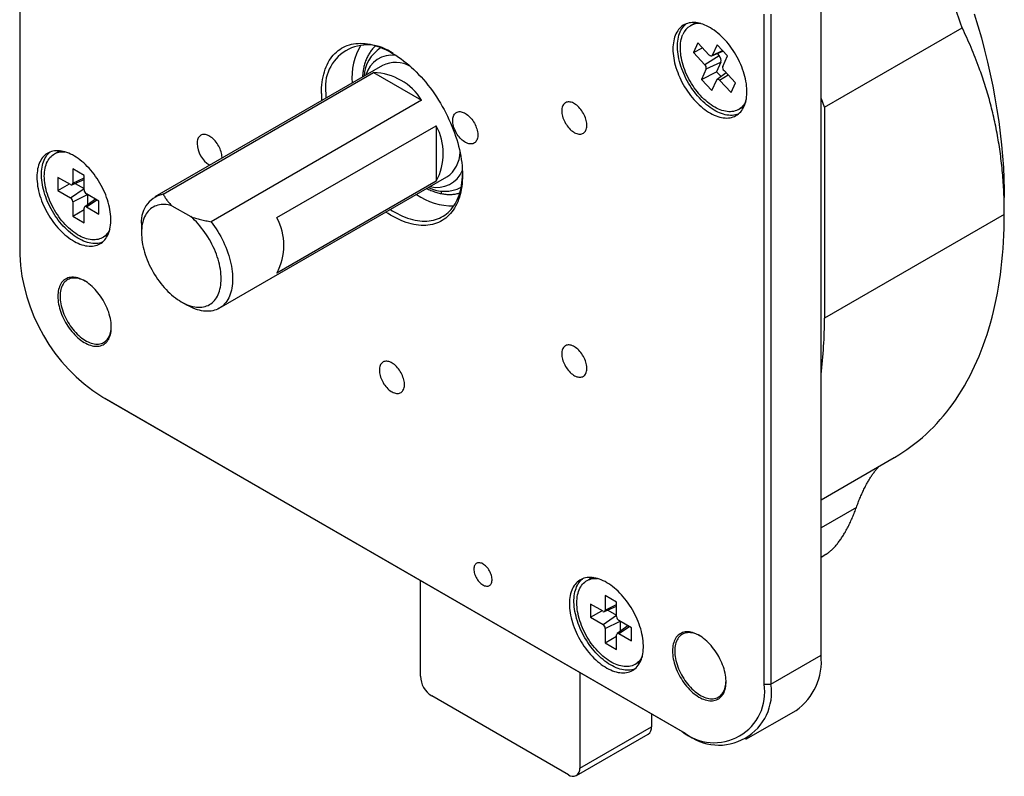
# Model space of a CAD drawing. Header units: millimetres. Extents: x 5 to 292, y 5 to 205.
# Tile 6 of 8: x 218 to 248, y 157 to 180. Entities that reach past the tile are written whole.
import ezdxf

# ---------------------------------------------------------------- set-up
doc = ezdxf.new("R2010")
doc.units = ezdxf.units.MM

msp = doc.modelspace()

# ---------------------------------------------------------------- linework, layer by layer
at = {"color": 7, "linetype": 'Continuous', "lineweight": 25}
for p, q in [((217.506, 194.013), (217.506, 173.191)), ((242.396, 160.741), (242.396, 181.562)), ((240.628, 159.843), (240.628, 180.664)), ((240.84, 180.664), (240.84, 159.843)), ((238.425, 180.351), (238.336, 180.3)), ((242.502, 177.769), (246.78, 180.239)), ((228.717, 179.612), (228.701, 179.603)), ((238.566, 179.771), (238.431, 179.472)), ((238.431, 179.472), (238.713, 179.616)), ((238.925, 179.392), (238.566, 179.771)), ((239.167, 179.711), (239.018, 179.383)), ((239.018, 179.383), (239.339, 179.529)), ((239.493, 179.366), (239.167, 179.711)), ((238.431, 179.472), (238.79, 179.093)), ((239.228, 179.369), (238.79, 179.093)), ((238.999, 179.363), (239.35, 179.518)), ((239.165, 179.436), (239.228, 179.369)), ((239.344, 179.038), (239.493, 179.366)), ((228.774, 179.068), (221.703, 174.986)), ((238.828, 178.964), (238.679, 178.635)), ((238.828, 178.964), (239.287, 179.173)), ((239.287, 179.173), (239.152, 178.875)), ((239.742, 178.529), (239.383, 178.909)), ((221.958, 175.072), (228.499, 178.848)), ((228.499, 178.848), (229.989, 177.988)), ((238.679, 178.635), (239.152, 178.875)), ((238.679, 178.635), (239.006, 178.29)), ((239.006, 178.29), (239.155, 178.619)), ((239.152, 178.875), (239.293, 178.726)), ((239.448, 178.84), (239.167, 178.635)), ((239.247, 178.61), (239.509, 178.775)), ((239.247, 178.61), (239.606, 178.23)), ((239.606, 178.23), (239.742, 178.529)), ((229.989, 177.988), (223.448, 174.212)), ((239.836, 177.702), (239.925, 177.753)), ((242.502, 177.769), (242.502, 171.213)), ((225.496, 174.339), (230.446, 177.196)), ((230.446, 177.196), (230.446, 175.476)), ((218.669, 176.368), (218.581, 176.317)), ((219.508, 175.651), (219.154, 175.855)), ((219.154, 175.855), (219.154, 175.406)), ((219.083, 175.365), (218.694, 175.589)), ((218.694, 175.589), (218.694, 175.181)), ((219.154, 175.406), (219.508, 175.577)), ((219.508, 175.202), (219.508, 175.651)), ((223.703, 171.522), (230.774, 175.604)), ((218.694, 175.181), (219.048, 175.385)), ((219.083, 174.957), (219.508, 175.244)), ((219.13, 175.358), (219.508, 175.525)), ((219.232, 175.403), (219.508, 175.244)), ((230.446, 175.476), (225.496, 172.618)), ((231.201, 175.273), (231.217, 175.282)), ((218.694, 175.181), (219.083, 174.957)), ((219.154, 174.834), (219.615, 175.058)), ((219.967, 174.855), (219.578, 175.079)), ((219.615, 175.058), (219.615, 174.74)), ((248.088, 174.438), (248.088, 174.968)), ((219.154, 174.834), (219.154, 174.385)), ((219.508, 174.181), (219.508, 174.63)), ((219.859, 174.917), (219.525, 174.674)), ((219.578, 174.671), (219.903, 174.891)), ((219.578, 174.671), (219.967, 174.446)), ((219.967, 174.446), (219.967, 174.855)), ((222.233, 174.709), (222.82, 174.37)), ((219.154, 174.385), (219.508, 174.589)), ((219.154, 174.385), (219.508, 174.181)), ((248.088, 174.438), (242.502, 171.213)), ((221.289, 174.07), (221.289, 173.866)), ((220.081, 173.719), (220.169, 173.77)), ((222.526, 171.723), (222.703, 171.621)), ((220.051, 168.782), (238.083, 158.373)), ((220.051, 168.782), (220.158, 168.721)), ((238.189, 158.311), (220.158, 168.721)), ((242.396, 165.57), (244.67, 166.883)), ((243.495, 165.336), (242.396, 164.702)), ((242.396, 163.791), (242.544, 163.877)), ((229.951, 160.087), (229.951, 163.067)), ((235.21, 163.107), (235.121, 163.056)), ((236.048, 162.389), (235.694, 162.594)), ((235.694, 162.594), (235.694, 162.144)), ((235.624, 162.104), (235.235, 162.328)), ((235.235, 162.328), (235.235, 161.92)), ((235.235, 161.92), (235.588, 162.124)), ((235.67, 162.097), (236.048, 162.264)), ((235.694, 162.144), (236.048, 162.316)), ((235.772, 162.142), (236.048, 161.983)), ((236.048, 161.94), (236.048, 162.389)), ((235.235, 161.92), (235.624, 161.695)), ((235.624, 161.695), (236.048, 161.983)), ((235.694, 161.573), (236.156, 161.796)), ((236.508, 161.593), (236.119, 161.818)), ((236.156, 161.796), (236.156, 161.478)), ((235.694, 161.573), (235.694, 161.124)), ((236.399, 161.656), (236.066, 161.413)), ((236.119, 161.41), (236.444, 161.63)), ((236.508, 161.185), (236.508, 161.593)), ((235.694, 161.124), (236.048, 161.328)), ((236.048, 160.92), (236.048, 161.369)), ((236.119, 161.41), (236.508, 161.185)), ((235.694, 161.124), (236.048, 160.92)), ((240.84, 159.843), (242.396, 160.741)), ((236.621, 160.457), (236.709, 160.509)), ((234.901, 160.21), (234.901, 157.229)), ((240.628, 159.843), (240.84, 159.843)), ((234.547, 157.025), (230.305, 159.474)), ((237.128, 158.924), (237.128, 158.515)), ((240.064, 158.126), (241.619, 159.024)), ((234.901, 157.229), (237.128, 158.515)), ((234.797, 157), (237.025, 158.286)), ((238.083, 158.373), (238.189, 158.311))]:
    msp.add_line(p, q, dxfattribs=at)
at = {"color": 7, "linetype": 'Continuous', "lineweight": 25, "flags": 128}
for points in [[(247.155, 180.678), (247.268, 180.3), (247.375, 179.923), (247.474, 179.547), (247.567, 179.172), (247.651, 178.799), (247.729, 178.427), (247.799, 178.058), (247.861, 177.691), (247.916, 177.326), (247.964, 176.965), (248.004, 176.606), (248.036, 176.251), (248.06, 175.899), (248.077, 175.551), (248.086, 175.207), (248.088, 174.968)], [(237.796, 179.582), (237.797, 179.514), (237.802, 179.444), (237.809, 179.372), (237.82, 179.299), (237.833, 179.226), (237.849, 179.151), (237.868, 179.076), (237.89, 179.001), (237.915, 178.925), (237.943, 178.849), (237.972, 178.774), (238.005, 178.698), (238.04, 178.624), (238.077, 178.55), (238.117, 178.477), (238.159, 178.405), (238.203, 178.335), (238.248, 178.266), (238.296, 178.199), (238.345, 178.134), (238.396, 178.07), (238.448, 178.009), (238.502, 177.951), (238.556, 177.895), (238.612, 177.841), (238.669, 177.791), (238.726, 177.743), (238.784, 177.698), (238.842, 177.657), (238.901, 177.619), (238.96, 177.584), (239.018, 177.553), (239.077, 177.525), (239.135, 177.501), (239.192, 177.481), (239.249, 177.464), (239.306, 177.451), (239.361, 177.442), (239.415, 177.437), (239.468, 177.436), (239.519, 177.438), (239.569, 177.445), (239.618, 177.455), (239.665, 177.469), (239.709, 177.487), (239.752, 177.509), (239.793, 177.534), (239.831, 177.563), (239.868, 177.596), (239.901, 177.632), (239.933, 177.671), (239.961, 177.713), (239.987, 177.759), (240.011, 177.808), (240.031, 177.86), (240.049, 177.914), (240.064, 177.971), (240.076, 178.03), (240.085, 178.092), (240.091, 178.156), (240.094, 178.222), (240.094, 178.29), (240.091, 178.359), (240.085, 178.43), (240.076, 178.502), (240.064, 178.576), (240.049, 178.65), (240.031, 178.725), (240.011, 178.8), (239.987, 178.876), (239.961, 178.951), (239.933, 179.027), (239.901, 179.102), (239.868, 179.177), (239.831, 179.252), (239.793, 179.325), (239.752, 179.397), (239.709, 179.468), (239.665, 179.538), (239.618, 179.606), (239.569, 179.672), (239.519, 179.737), (239.468, 179.799), (239.415, 179.859), (239.361, 179.916), (239.306, 179.971), (239.249, 180.023), (239.192, 180.072), (239.135, 180.118), (239.077, 180.161), (239.018, 180.201), (238.96, 180.237), (238.901, 180.27), (238.842, 180.3), (238.784, 180.326), (238.726, 180.348), (238.669, 180.367), (238.612, 180.381), (238.556, 180.392), (238.502, 180.399), (238.448, 180.402), (238.396, 180.402), (238.345, 180.397), (238.296, 180.389), (238.248, 180.377), (238.203, 180.36), (238.159, 180.341), (238.117, 180.317), (238.077, 180.29), (238.04, 180.259), (238.005, 180.225), (237.972, 180.187), (237.943, 180.147), (237.915, 180.102), (237.89, 180.055), (237.868, 180.005), (237.849, 179.952), (237.833, 179.896), (237.82, 179.838), (237.809, 179.777), (237.802, 179.714), (237.797, 179.649), (237.796, 179.582)], [(239.825, 177.558), (239.783, 177.543), (239.735, 177.531), (239.686, 177.523), (239.635, 177.518), (239.583, 177.518), (239.529, 177.521), (239.475, 177.528), (239.419, 177.539), (239.362, 177.553), (239.305, 177.572), (239.247, 177.594), (239.189, 177.62), (239.13, 177.649), (239.072, 177.682), (239.013, 177.719), (238.955, 177.759), (238.896, 177.802), (238.839, 177.848), (238.782, 177.897), (238.726, 177.949), (238.67, 178.004), (238.616, 178.061), (238.563, 178.121), (238.512, 178.183), (238.462, 178.248), (238.413, 178.314), (238.367, 178.382), (238.322, 178.452), (238.279, 178.523), (238.238, 178.595), (238.2, 178.668), (238.164, 178.743), (238.13, 178.817), (238.099, 178.893), (238.07, 178.969), (238.044, 179.044), (238.021, 179.12), (238, 179.195), (237.982, 179.27), (237.967, 179.344), (237.956, 179.418), (237.947, 179.49), (237.941, 179.561), (237.938, 179.63), (237.938, 179.698), (237.941, 179.764), (237.947, 179.828), (237.956, 179.89), (237.967, 179.949), (237.982, 180.006), (238, 180.06), (238.021, 180.112), (238.044, 180.161), (238.07, 180.206), (238.099, 180.249), (238.13, 180.288), (238.164, 180.324), (238.2, 180.357), (238.206, 180.362)], [(240.059, 177.95), (240.043, 177.92), (240.017, 177.877), (239.989, 177.837), (239.958, 177.8), (239.925, 177.767), (239.889, 177.737), (239.851, 177.71), (239.811, 177.688), (239.768, 177.669), (239.724, 177.654), (239.678, 177.643), (239.63, 177.635), (239.581, 177.632), (239.531, 177.632), (239.479, 177.636), (239.426, 177.644), (239.372, 177.656), (239.317, 177.672), (239.262, 177.692), (239.206, 177.715), (239.149, 177.742), (239.093, 177.772), (239.036, 177.806), (238.98, 177.843), (238.924, 177.884), (238.869, 177.928), (238.814, 177.975), (238.759, 178.024), (238.706, 178.077), (238.654, 178.132), (238.603, 178.189), (238.554, 178.249), (238.505, 178.311), (238.459, 178.375), (238.414, 178.441), (238.372, 178.508), (238.331, 178.577), (238.292, 178.647), (238.256, 178.718), (238.222, 178.789), (238.191, 178.862), (238.162, 178.934), (238.135, 179.007), (238.112, 179.08), (238.091, 179.153), (238.073, 179.225), (238.058, 179.297), (238.045, 179.367), (238.036, 179.437), (238.03, 179.505), (238.026, 179.572), (238.026, 179.638), (238.028, 179.702), (238.034, 179.763), (238.043, 179.823), (238.054, 179.88), (238.069, 179.934), (238.086, 179.986), (238.107, 180.036)], [(226.875, 178.193), (226.877, 178.286), (226.881, 178.377), (226.889, 178.465), (226.899, 178.552), (226.912, 178.637), (226.929, 178.719), (226.948, 178.799), (226.97, 178.876), (226.995, 178.95), (227.023, 179.022), (227.054, 179.091), (227.087, 179.157), (227.123, 179.22), (227.162, 179.28), (227.203, 179.336), (227.247, 179.389), (227.294, 179.439), (227.343, 179.486), (227.394, 179.529), (227.447, 179.568), (227.503, 179.604), (227.561, 179.636), (227.621, 179.665), (227.682, 179.689), (227.746, 179.71), (227.812, 179.727), (227.879, 179.741), (227.948, 179.75), (228.018, 179.756), (228.09, 179.758), (228.163, 179.756), (228.238, 179.75), (228.313, 179.74), (228.39, 179.726), (228.467, 179.709), (228.546, 179.687), (228.625, 179.662), (228.704, 179.634), (228.784, 179.601), (228.865, 179.565), (228.946, 179.525), (229.027, 179.482), (229.108, 179.435), (229.189, 179.385), (229.269, 179.331), (229.35, 179.275), (229.43, 179.215), (229.51, 179.151), (229.589, 179.085), (229.667, 179.016), (229.744, 178.944), (229.821, 178.869), (229.897, 178.792), (229.971, 178.712), (230.044, 178.63), (230.116, 178.545), (230.186, 178.458), (230.255, 178.369), (230.323, 178.278), (230.388, 178.185), (230.452, 178.091), (230.514, 177.994), (230.574, 177.897), (230.631, 177.798), (230.687, 177.698), (230.74, 177.597), (230.792, 177.495), (230.84, 177.392), (230.887, 177.288), (230.931, 177.184), (230.972, 177.08), (231.011, 176.975), (231.047, 176.871), (231.08, 176.766), (231.111, 176.662), (231.139, 176.558), (231.164, 176.455), (231.186, 176.352), (231.205, 176.25), (231.222, 176.149), (231.235, 176.049), (231.246, 175.95), (231.253, 175.853), (231.258, 175.757), (231.259, 175.662), (231.258, 175.57), (231.253, 175.479), (231.246, 175.39), (231.235, 175.303), (231.222, 175.219), (231.205, 175.136), (231.186, 175.057), (231.164, 174.98), (231.139, 174.905), (231.111, 174.833), (231.08, 174.764), (231.047, 174.698), (231.011, 174.636), (230.972, 174.576), (230.931, 174.519), (230.887, 174.466), (230.84, 174.416), (230.792, 174.37), (230.74, 174.327), (230.687, 174.287), (230.631, 174.251), (230.574, 174.219), (230.514, 174.191), (230.452, 174.166), (230.388, 174.145), (230.323, 174.128), (230.255, 174.115), (230.186, 174.105), (230.116, 174.099), (230.044, 174.098), (229.971, 174.1), (229.897, 174.106), (229.821, 174.116), (229.744, 174.129), (229.667, 174.147), (229.589, 174.168), (229.51, 174.193), (229.43, 174.222), (229.35, 174.254), (229.269, 174.29), (229.189, 174.33), (229.108, 174.373), (229.027, 174.42), (228.946, 174.47), (228.883, 174.512)], [(239.018, 179.383), (239.011, 179.372), (239.002, 179.365), (238.992, 179.361), (238.98, 179.36), (238.966, 179.363), (238.952, 179.37), (238.939, 179.379), (238.925, 179.392)], [(239.155, 178.619), (239.161, 178.629), (239.17, 178.637), (239.181, 178.641), (239.193, 178.641), (239.206, 178.638), (239.22, 178.632), (239.234, 178.622), (239.247, 178.61)], [(227.016, 178.193), (227.018, 178.1), (227.02, 178.055)], [(242.502, 177.769), (242.412, 178.031), (242.396, 178.076)], [(234.343, 177.659), (234.344, 177.618), (234.349, 177.576), (234.356, 177.533), (234.367, 177.489), (234.38, 177.445), (234.396, 177.4), (234.415, 177.356), (234.436, 177.313), (234.46, 177.27), (234.485, 177.229), (234.513, 177.189), (234.542, 177.151), (234.573, 177.116), (234.605, 177.083), (234.638, 177.052), (234.672, 177.025), (234.706, 177.001), (234.74, 176.98), (234.774, 176.963), (234.808, 176.95), (234.842, 176.94), (234.874, 176.934), (234.906, 176.932), (234.936, 176.934), (234.964, 176.94), (234.991, 176.95), (235.016, 176.963), (235.038, 176.981), (235.058, 177.001), (235.075, 177.026), (235.09, 177.053), (235.102, 177.083), (235.111, 177.117), (235.117, 177.152), (235.12, 177.19), (235.12, 177.23), (235.117, 177.271), (235.111, 177.314), (235.102, 177.357), (235.09, 177.401), (235.075, 177.446), (235.058, 177.49), (235.038, 177.534), (235.016, 177.577), (234.991, 177.619), (234.964, 177.66), (234.936, 177.698), (234.906, 177.735), (234.874, 177.769), (234.842, 177.801), (234.808, 177.83), (234.774, 177.856), (234.74, 177.878), (234.706, 177.897), (234.672, 177.913), (234.638, 177.924), (234.605, 177.932), (234.573, 177.936), (234.542, 177.936), (234.513, 177.932), (234.485, 177.924), (234.46, 177.912), (234.436, 177.897), (234.415, 177.878), (234.396, 177.855), (234.38, 177.829), (234.367, 177.8), (234.356, 177.769), (234.349, 177.734), (234.344, 177.697), (234.343, 177.659)], [(230.956, 177.356), (230.958, 177.395), (230.962, 177.431), (230.97, 177.466), (230.98, 177.498), (230.994, 177.527), (231.01, 177.552), (231.028, 177.575), (231.05, 177.594), (231.073, 177.609), (231.099, 177.621), (231.126, 177.629), (231.156, 177.633), (231.186, 177.633), (231.218, 177.629), (231.251, 177.621), (231.285, 177.61), (231.319, 177.594), (231.354, 177.575), (231.388, 177.553), (231.422, 177.527), (231.455, 177.498), (231.488, 177.467), (231.519, 177.432), (231.549, 177.396), (231.578, 177.357), (231.604, 177.316), (231.629, 177.274), (231.651, 177.231), (231.671, 177.187), (231.689, 177.143), (231.704, 177.099), (231.716, 177.054), (231.725, 177.011), (231.731, 176.968), (231.734, 176.927), (231.734, 176.887), (231.731, 176.849), (231.725, 176.814), (231.716, 176.781), (231.704, 176.75), (231.689, 176.723), (231.671, 176.699), (231.651, 176.678), (231.629, 176.661), (231.604, 176.647), (231.578, 176.637), (231.549, 176.631), (231.519, 176.629), (231.488, 176.631), (231.455, 176.637), (231.422, 176.647), (231.388, 176.66), (231.354, 176.677), (231.319, 176.698), (231.285, 176.722), (231.251, 176.75), (231.218, 176.78), (231.186, 176.813), (231.156, 176.849), (231.126, 176.886), (231.099, 176.926), (231.073, 176.967), (231.05, 177.01), (231.028, 177.053), (231.01, 177.098), (230.994, 177.142), (230.98, 177.186), (230.97, 177.23), (230.962, 177.273), (230.958, 177.315), (230.956, 177.356)], [(223.792, 176.192), (223.791, 176.217), (223.788, 176.258), (223.782, 176.301), (223.773, 176.344), (223.761, 176.388), (223.746, 176.433), (223.729, 176.477), (223.709, 176.521), (223.687, 176.564), (223.662, 176.606), (223.635, 176.647), (223.607, 176.685), (223.577, 176.722), (223.545, 176.756), (223.513, 176.788), (223.48, 176.817), (223.446, 176.843), (223.411, 176.865), (223.377, 176.884), (223.343, 176.9), (223.309, 176.911), (223.276, 176.919), (223.244, 176.923), (223.213, 176.923), (223.184, 176.919), (223.156, 176.911), (223.131, 176.899), (223.107, 176.884), (223.086, 176.865), (223.067, 176.842), (223.051, 176.816), (223.038, 176.787), (223.027, 176.756), (223.02, 176.721), (223.015, 176.685), (223.014, 176.646), (223.014, 176.646)], [(218.04, 175.6), (218.042, 175.531), (218.046, 175.461), (218.054, 175.389), (218.064, 175.317), (218.078, 175.243), (218.094, 175.168), (218.113, 175.093), (218.135, 175.018), (218.16, 174.942), (218.187, 174.866), (218.217, 174.791), (218.249, 174.715), (218.284, 174.641), (218.322, 174.567), (218.361, 174.494), (218.403, 174.422), (218.447, 174.352), (218.493, 174.283), (218.54, 174.216), (218.59, 174.151), (218.64, 174.087), (218.693, 174.026), (218.746, 173.968), (218.801, 173.912), (218.857, 173.858), (218.913, 173.808), (218.971, 173.76), (219.028, 173.715), (219.087, 173.674), (219.145, 173.636), (219.204, 173.601), (219.263, 173.57), (219.321, 173.542), (219.379, 173.518), (219.437, 173.498), (219.494, 173.481), (219.55, 173.468), (219.605, 173.459), (219.659, 173.454), (219.712, 173.453), (219.764, 173.455), (219.814, 173.462), (219.862, 173.472), (219.909, 173.486), (219.954, 173.504), (219.997, 173.526), (220.037, 173.551), (220.076, 173.58), (220.112, 173.613), (220.146, 173.649), (220.177, 173.688), (220.206, 173.731), (220.232, 173.776), (220.255, 173.825), (220.276, 173.877), (220.293, 173.931), (220.308, 173.988), (220.32, 174.047), (220.329, 174.109), (220.335, 174.173), (220.338, 174.239), (220.338, 174.307), (220.335, 174.376), (220.329, 174.447), (220.32, 174.519), (220.308, 174.593), (220.293, 174.667), (220.276, 174.742), (220.255, 174.817), (220.232, 174.893), (220.206, 174.968), (220.177, 175.044), (220.146, 175.12), (220.112, 175.194), (220.076, 175.269), (220.037, 175.342), (219.997, 175.414), (219.954, 175.485), (219.909, 175.555), (219.862, 175.623), (219.814, 175.689), (219.764, 175.754), (219.712, 175.816), (219.659, 175.876), (219.605, 175.933), (219.55, 175.988), (219.494, 176.04), (219.437, 176.089), (219.379, 176.135), (219.321, 176.178), (219.263, 176.218), (219.204, 176.255), (219.145, 176.288), (219.087, 176.317), (219.028, 176.343), (218.971, 176.365), (218.913, 176.384), (218.857, 176.398), (218.801, 176.409), (218.746, 176.416), (218.693, 176.419), (218.64, 176.419), (218.59, 176.414), (218.54, 176.406), (218.493, 176.394), (218.447, 176.378), (218.403, 176.358), (218.361, 176.334), (218.322, 176.307), (218.284, 176.276), (218.249, 176.242), (218.217, 176.205), (218.187, 176.164), (218.16, 176.119), (218.135, 176.072), (218.113, 176.022), (218.094, 175.969), (218.078, 175.913), (218.064, 175.855), (218.054, 175.794), (218.046, 175.731), (218.042, 175.666), (218.04, 175.6)], [(220.069, 173.575), (220.027, 173.56), (219.98, 173.548), (219.93, 173.54), (219.88, 173.535), (219.827, 173.535), (219.774, 173.538), (219.719, 173.545), (219.663, 173.556), (219.607, 173.57), (219.55, 173.589), (219.492, 173.611), (219.433, 173.637), (219.375, 173.667), (219.316, 173.7), (219.257, 173.736), (219.199, 173.776), (219.141, 173.819), (219.083, 173.865), (219.026, 173.914), (218.97, 173.966), (218.915, 174.021), (218.861, 174.078), (218.808, 174.138), (218.756, 174.2), (218.706, 174.265), (218.658, 174.331), (218.611, 174.399), (218.566, 174.469), (218.523, 174.54), (218.483, 174.612), (218.444, 174.685), (218.408, 174.76), (218.374, 174.835), (218.343, 174.91), (218.314, 174.986), (218.288, 175.061), (218.265, 175.137), (218.244, 175.212), (218.227, 175.287), (218.212, 175.361), (218.2, 175.435), (218.191, 175.507), (218.185, 175.578), (218.182, 175.647), (218.182, 175.715), (218.185, 175.781), (218.191, 175.845), (218.2, 175.907), (218.212, 175.966), (218.227, 176.023), (218.244, 176.077), (218.265, 176.129), (218.288, 176.178), (218.314, 176.224), (218.343, 176.266), (218.374, 176.305), (218.408, 176.341), (218.444, 176.374), (218.451, 176.379)], [(220.303, 173.968), (220.297, 173.954), (220.272, 173.91), (220.245, 173.869), (220.215, 173.831), (220.182, 173.796), (220.147, 173.765), (220.11, 173.737), (220.071, 173.713), (220.029, 173.693), (219.986, 173.676), (219.94, 173.664), (219.893, 173.655), (219.845, 173.65), (219.795, 173.649), (219.743, 173.651), (219.691, 173.658), (219.637, 173.668), (219.582, 173.683), (219.527, 173.701), (219.472, 173.723), (219.415, 173.748), (219.359, 173.777), (219.302, 173.81), (219.246, 173.846), (219.19, 173.885), (219.134, 173.928), (219.079, 173.973), (219.025, 174.022), (218.971, 174.073), (218.918, 174.128), (218.867, 174.184), (218.817, 174.243), (218.768, 174.304), (218.721, 174.368), (218.676, 174.433), (218.632, 174.499), (218.591, 174.568), (218.551, 174.637), (218.514, 174.708), (218.479, 174.779), (218.447, 174.851), (218.417, 174.924), (218.39, 174.996), (218.365, 175.069), (218.343, 175.142), (218.324, 175.215), (218.307, 175.286), (218.294, 175.357), (218.284, 175.428), (218.276, 175.497), (218.272, 175.564), (218.27, 175.63), (218.272, 175.694), (218.276, 175.757), (218.284, 175.817), (218.294, 175.875), (218.307, 175.931), (218.324, 175.984), (218.343, 176.034), (218.365, 176.082), (218.39, 176.126), (218.417, 176.167), (218.447, 176.205), (218.479, 176.24), (218.514, 176.271), (218.551, 176.299), (218.591, 176.323), (218.632, 176.343), (218.676, 176.359), (218.721, 176.372), (218.768, 176.381), (218.817, 176.386), (218.867, 176.387), (218.907, 176.385)], [(229.02, 174.591), (229.078, 174.554), (229.158, 174.507), (229.238, 174.464), (229.317, 174.424), (229.397, 174.388), (229.476, 174.355), (229.554, 174.326), (229.632, 174.301), (229.709, 174.28), (229.786, 174.262), (229.861, 174.248), (229.936, 174.238), (230.009, 174.232), (230.081, 174.23), (230.152, 174.232), (230.221, 174.237), (230.289, 174.246), (230.355, 174.26), (230.42, 174.277), (230.483, 174.298), (230.543, 174.322), (230.602, 174.351), (230.659, 174.383), (230.713, 174.419), (230.766, 174.458), (230.816, 174.501), (230.863, 174.547), (230.909, 174.597), (230.951, 174.651), (230.991, 174.707), (231.029, 174.767), (231.064, 174.83), (231.096, 174.895), (231.125, 174.964), (231.152, 175.036), (231.175, 175.11), (231.196, 175.187), (231.214, 175.267), (231.229, 175.349), (231.241, 175.433), (231.25, 175.519), (231.256, 175.608), (231.259, 175.698), (231.259, 175.704)], [(222.233, 174.709), (222.174, 174.725), (222.116, 174.737), (222.059, 174.745), (222.003, 174.749), (221.949, 174.749), (221.896, 174.745), (221.844, 174.738), (221.794, 174.726), (221.746, 174.711), (221.7, 174.692), (221.656, 174.67), (221.613, 174.643), (221.573, 174.613), (221.536, 174.58), (221.5, 174.543), (221.468, 174.503), (221.437, 174.459), (221.41, 174.412), (221.385, 174.363), (221.363, 174.31), (221.344, 174.255), (221.327, 174.196), (221.314, 174.136), (221.303, 174.073), (221.295, 174.007), (221.291, 173.94), (221.289, 173.871), (221.29, 173.8), (221.295, 173.727), (221.302, 173.653), (221.312, 173.578), (221.325, 173.502), (221.341, 173.425), (221.36, 173.347), (221.382, 173.269), (221.407, 173.19), (221.434, 173.112), (221.464, 173.033), (221.496, 172.955), (221.531, 172.877), (221.568, 172.8), (221.608, 172.724), (221.65, 172.649), (221.694, 172.575), (221.74, 172.502), (221.788, 172.431), (221.838, 172.362), (221.889, 172.295), (221.942, 172.23), (221.996, 172.167), (222.052, 172.106), (222.109, 172.048), (222.166, 171.992), (222.225, 171.94), (222.284, 171.89), (222.344, 171.843), (222.405, 171.8), (222.466, 171.76), (222.526, 171.723), (222.587, 171.689), (222.648, 171.66), (222.708, 171.633), (222.768, 171.611), (222.828, 171.592), (222.886, 171.577), (222.944, 171.566), (223.001, 171.558), (223.056, 171.555), (223.111, 171.555), (223.164, 171.559), (223.215, 171.567), (223.265, 171.579), (223.313, 171.595), (223.359, 171.614), (223.403, 171.637), (223.445, 171.664), (223.484, 171.694), (223.522, 171.728), (223.557, 171.766), (223.589, 171.806), (223.619, 171.85), (223.646, 171.897), (223.671, 171.947), (223.692, 172.001), (223.711, 172.056), (223.727, 172.115), (223.741, 172.176), (223.751, 172.239), (223.758, 172.305), (223.762, 172.372), (223.764, 172.442), (223.762, 172.513), (223.757, 172.586), (223.75, 172.66), (223.739, 172.735), (223.726, 172.812), (223.709, 172.889), (223.69, 172.967), (223.668, 173.045), (223.643, 173.123), (223.615, 173.202), (223.585, 173.28), (223.552, 173.359), (223.517, 173.436), (223.479, 173.513), (223.439, 173.589), (223.397, 173.664), (223.353, 173.738), (223.307, 173.81), (223.258, 173.881), (223.209, 173.95), (223.157, 174.017), (223.104, 174.082), (223.049, 174.145), (222.994, 174.205), (222.937, 174.263), (222.879, 174.318), (222.82, 174.37)], [(244.67, 166.883), (244.677, 166.887), (244.808, 166.965), (244.937, 167.047), (245.064, 167.133), (245.188, 167.222), (245.31, 167.315), (245.43, 167.411), (245.548, 167.511), (245.663, 167.614), (245.776, 167.721), (245.886, 167.831), (245.994, 167.945), (246.1, 168.062), (246.203, 168.182), (246.303, 168.306), (246.401, 168.433), (246.497, 168.564), (246.59, 168.697), (246.68, 168.834), (246.768, 168.974), (246.853, 169.117), (246.935, 169.263), (247.015, 169.412), (247.092, 169.564), (247.166, 169.719), (247.237, 169.878), (247.306, 170.039), (247.372, 170.202), (247.435, 170.369), (247.495, 170.539), (247.552, 170.711), (247.607, 170.886), (247.659, 171.063), (247.707, 171.243), (247.753, 171.426), (247.796, 171.611), (247.836, 171.799), (247.874, 171.989), (247.908, 172.181), (247.939, 172.376), (247.967, 172.572), (247.993, 172.772), (248.015, 172.973), (248.034, 173.176), (248.051, 173.382), (248.064, 173.589), (248.075, 173.798), (248.082, 174.01), (248.087, 174.223), (248.088, 174.438)], [(223.448, 174.212), (223.503, 174.139), (223.556, 174.064), (223.607, 173.988), (223.656, 173.91), (223.704, 173.831), (223.749, 173.75), (223.791, 173.668), (223.832, 173.586), (223.87, 173.503), (223.906, 173.419), (223.939, 173.335), (223.969, 173.25), (223.997, 173.166), (224.022, 173.082), (224.044, 172.998), (224.063, 172.915), (224.08, 172.833), (224.093, 172.751), (224.104, 172.67), (224.111, 172.591), (224.116, 172.513), (224.117, 172.437), (224.116, 172.363), (224.111, 172.29), (224.104, 172.219), (224.093, 172.151), (224.08, 172.085), (224.063, 172.021), (224.044, 171.961), (224.022, 171.902), (223.997, 171.847), (223.969, 171.795), (223.938, 171.746), (223.905, 171.7), (223.87, 171.657), (223.832, 171.618), (223.791, 171.582), (223.748, 171.55), (223.703, 171.522), (223.656, 171.497), (223.606, 171.476), (223.555, 171.459), (223.502, 171.445), (223.448, 171.436), (223.391, 171.43), (223.333, 171.428), (223.274, 171.43), (223.214, 171.436), (223.152, 171.446), (223.09, 171.46), (223.027, 171.477), (222.963, 171.499), (222.898, 171.524), (222.834, 171.552), (222.768, 171.585), (222.703, 171.621), (222.703, 171.621)], [(218.69, 171.895), (218.692, 171.837), (218.696, 171.777), (218.704, 171.716), (218.714, 171.654), (218.727, 171.591), (218.743, 171.527), (218.762, 171.463), (218.784, 171.399), (218.808, 171.335), (218.835, 171.271), (218.864, 171.208), (218.895, 171.145), (218.929, 171.083), (218.965, 171.023), (219.003, 170.964), (219.043, 170.907), (219.084, 170.851), (219.127, 170.798), (219.172, 170.746), (219.218, 170.697), (219.264, 170.651), (219.312, 170.607), (219.361, 170.566), (219.41, 170.529), (219.459, 170.494), (219.509, 170.463), (219.558, 170.435), (219.608, 170.411), (219.657, 170.39), (219.706, 170.373), (219.754, 170.36), (219.801, 170.35), (219.848, 170.344), (219.893, 170.342), (219.937, 170.344), (219.979, 170.35), (220.02, 170.36), (220.058, 170.373), (220.095, 170.39), (220.13, 170.411), (220.163, 170.435), (220.193, 170.463), (220.221, 170.494), (220.247, 170.529), (220.27, 170.567), (220.29, 170.607), (220.307, 170.651), (220.322, 170.698), (220.334, 170.747), (220.343, 170.798), (220.349, 170.851), (220.352, 170.907), (220.352, 170.964), (220.349, 171.023), (220.343, 171.084), (220.334, 171.145), (220.322, 171.208), (220.307, 171.271), (220.29, 171.335), (220.27, 171.399), (220.247, 171.463), (220.221, 171.527), (220.193, 171.591), (220.163, 171.654), (220.13, 171.716), (220.095, 171.777), (220.058, 171.837), (220.02, 171.895), (219.979, 171.952), (219.937, 172.006), (219.893, 172.059), (219.848, 172.109), (219.801, 172.157), (219.754, 172.202), (219.706, 172.244), (219.657, 172.283), (219.608, 172.319), (219.558, 172.352), (219.509, 172.382), (219.459, 172.408), (219.41, 172.43), (219.361, 172.449), (219.312, 172.464), (219.264, 172.476), (219.218, 172.483), (219.172, 172.487), (219.127, 172.487), (219.084, 172.483), (219.043, 172.476), (219.003, 172.464), (218.965, 172.449), (218.929, 172.43), (218.895, 172.408), (218.864, 172.381), (218.835, 172.352), (218.808, 172.319), (218.784, 172.283), (218.762, 172.244), (218.743, 172.201), (218.727, 172.156), (218.714, 172.109), (218.704, 172.058), (218.696, 172.006), (218.692, 171.951), (218.69, 171.895)], [(219.539, 172.364), (219.532, 172.368), (219.483, 172.393), (219.434, 172.414), (219.386, 172.431), (219.339, 172.445), (219.292, 172.455), (219.246, 172.461), (219.202, 172.463), (219.159, 172.461), (219.117, 172.455), (219.077, 172.445), (219.039, 172.432), (219.003, 172.415), (218.969, 172.394), (218.937, 172.369), (218.907, 172.341), (218.88, 172.31), (218.856, 172.275), (218.834, 172.237), (218.815, 172.196), (218.798, 172.152), (218.785, 172.105), (218.775, 172.056), (218.767, 172.004), (218.763, 171.95), (218.761, 171.895), (218.763, 171.837), (218.767, 171.778), (218.775, 171.718), (218.785, 171.657), (218.798, 171.595), (218.815, 171.532), (218.834, 171.469), (218.856, 171.406), (218.88, 171.342), (218.907, 171.28), (218.937, 171.217), (218.969, 171.156), (219.003, 171.096), (219.039, 171.037), (219.077, 170.979), (219.117, 170.923), (219.159, 170.87), (219.202, 170.818), (219.246, 170.769), (219.292, 170.722), (219.339, 170.678), (219.386, 170.636), (219.434, 170.598), (219.483, 170.563), (219.532, 170.532), (219.581, 170.503), (219.63, 170.478), (219.679, 170.457), (219.727, 170.44), (219.774, 170.426), (219.821, 170.417), (219.867, 170.411), (219.911, 170.409), (219.954, 170.41), (219.996, 170.416), (220.036, 170.426), (220.074, 170.439), (220.11, 170.456), (220.144, 170.477), (220.176, 170.502), (220.206, 170.53), (220.233, 170.562), (220.257, 170.596), (220.279, 170.634), (220.298, 170.675), (220.315, 170.719), (220.328, 170.766), (220.338, 170.815), (220.346, 170.867), (220.35, 170.921), (220.352, 170.956)], [(234.343, 170.106), (234.344, 170.065), (234.349, 170.023), (234.356, 169.98), (234.367, 169.936), (234.38, 169.892), (234.396, 169.847), (234.415, 169.803), (234.436, 169.76), (234.46, 169.717), (234.485, 169.676), (234.513, 169.636), (234.542, 169.598), (234.573, 169.563), (234.605, 169.53), (234.638, 169.499), (234.672, 169.472), (234.706, 169.448), (234.74, 169.427), (234.774, 169.41), (234.808, 169.397), (234.842, 169.387), (234.874, 169.381), (234.906, 169.379), (234.936, 169.381), (234.964, 169.387), (234.991, 169.397), (235.016, 169.41), (235.038, 169.428), (235.058, 169.448), (235.075, 169.473), (235.09, 169.5), (235.102, 169.53), (235.111, 169.564), (235.117, 169.599), (235.12, 169.637), (235.12, 169.677), (235.117, 169.718), (235.111, 169.761), (235.102, 169.804), (235.09, 169.848), (235.075, 169.893), (235.058, 169.937), (235.038, 169.981), (235.016, 170.024), (234.991, 170.066), (234.964, 170.107), (234.936, 170.145), (234.906, 170.182), (234.874, 170.216), (234.842, 170.248), (234.808, 170.277), (234.774, 170.303), (234.74, 170.325), (234.706, 170.344), (234.672, 170.36), (234.638, 170.371), (234.605, 170.379), (234.573, 170.383), (234.542, 170.383), (234.513, 170.379), (234.485, 170.371), (234.46, 170.359), (234.436, 170.344), (234.415, 170.325), (234.396, 170.302), (234.38, 170.276), (234.367, 170.247), (234.356, 170.216), (234.349, 170.181), (234.344, 170.144), (234.343, 170.106)], [(228.678, 169.599), (228.68, 169.559), (228.684, 169.517), (228.692, 169.473), (228.702, 169.43), (228.716, 169.385), (228.732, 169.341), (228.75, 169.297), (228.772, 169.253), (228.795, 169.211), (228.821, 169.169), (228.848, 169.13), (228.878, 169.092), (228.908, 169.056), (228.94, 169.023), (228.973, 168.993), (229.007, 168.966), (229.041, 168.941), (229.076, 168.921), (229.11, 168.904), (229.144, 168.89), (229.177, 168.88), (229.21, 168.875), (229.241, 168.873), (229.271, 168.875), (229.3, 168.881), (229.326, 168.89), (229.351, 168.904), (229.373, 168.921), (229.393, 168.942), (229.411, 168.966), (229.426, 168.994), (229.437, 169.024), (229.447, 169.057), (229.453, 169.093), (229.456, 169.131), (229.456, 169.17), (229.453, 169.212), (229.447, 169.254), (229.437, 169.298), (229.426, 169.342), (229.411, 169.386), (229.393, 169.431), (229.373, 169.474), (229.351, 169.518), (229.326, 169.56), (229.3, 169.6), (229.271, 169.639), (229.241, 169.676), (229.21, 169.71), (229.177, 169.742), (229.144, 169.77), (229.11, 169.796), (229.076, 169.819), (229.041, 169.838), (229.007, 169.853), (228.973, 169.865), (228.94, 169.872), (228.908, 169.876), (228.878, 169.876), (228.848, 169.872), (228.821, 169.864), (228.795, 169.853), (228.772, 169.837), (228.75, 169.818), (228.732, 169.796), (228.716, 169.77), (228.702, 169.741), (228.692, 169.709), (228.684, 169.675), (228.68, 169.638), (228.678, 169.599)], [(231.613, 163.414), (231.614, 163.38), (231.619, 163.344), (231.626, 163.307), (231.636, 163.27), (231.649, 163.232), (231.665, 163.195), (231.683, 163.158), (231.703, 163.122), (231.726, 163.088), (231.75, 163.055), (231.776, 163.024), (231.803, 162.996), (231.831, 162.971), (231.859, 162.948), (231.888, 162.929), (231.917, 162.913), (231.946, 162.9), (231.975, 162.892), (232.002, 162.887), (232.028, 162.886), (232.053, 162.889), (232.077, 162.895), (232.098, 162.906), (232.117, 162.92), (232.134, 162.938), (232.149, 162.959), (232.16, 162.983), (232.169, 163.01), (232.175, 163.039), (232.178, 163.071), (232.178, 163.105), (232.175, 163.14), (232.169, 163.176), (232.16, 163.213), (232.149, 163.251), (232.134, 163.288), (232.117, 163.326), (232.098, 163.362), (232.077, 163.397), (232.053, 163.431), (232.028, 163.462), (232.002, 163.492), (231.975, 163.519), (231.946, 163.543), (231.917, 163.564), (231.888, 163.582), (231.859, 163.596), (231.831, 163.606), (231.803, 163.613), (231.776, 163.616), (231.75, 163.615), (231.726, 163.61), (231.703, 163.602), (231.683, 163.589), (231.665, 163.573), (231.649, 163.554), (231.636, 163.531), (231.626, 163.506), (231.619, 163.478), (231.614, 163.447), (231.613, 163.414)], [(234.581, 162.338), (234.582, 162.27), (234.587, 162.199), (234.594, 162.128), (234.605, 162.055), (234.618, 161.982), (234.634, 161.907), (234.653, 161.832), (234.675, 161.756), (234.7, 161.681), (234.727, 161.605), (234.757, 161.529), (234.79, 161.454), (234.825, 161.379), (234.862, 161.306), (234.902, 161.233), (234.944, 161.161), (234.987, 161.091), (235.033, 161.022), (235.081, 160.955), (235.13, 160.889), (235.181, 160.826), (235.233, 160.765), (235.287, 160.706), (235.341, 160.65), (235.397, 160.597), (235.454, 160.546), (235.511, 160.499), (235.569, 160.454), (235.627, 160.413), (235.686, 160.374), (235.744, 160.34), (235.803, 160.308), (235.862, 160.281), (235.92, 160.257), (235.977, 160.236), (236.034, 160.22), (236.09, 160.207), (236.146, 160.198), (236.2, 160.193), (236.253, 160.192), (236.304, 160.194), (236.354, 160.201), (236.403, 160.211), (236.449, 160.225), (236.494, 160.243), (236.537, 160.265), (236.578, 160.29), (236.616, 160.319), (236.652, 160.351), (236.686, 160.387), (236.717, 160.427), (236.746, 160.469), (236.772, 160.515), (236.795, 160.564), (236.816, 160.615), (236.834, 160.67), (236.849, 160.727), (236.86, 160.786), (236.869, 160.848), (236.875, 160.912), (236.878, 160.978), (236.878, 161.046), (236.875, 161.115), (236.869, 161.186), (236.86, 161.258), (236.849, 161.331), (236.834, 161.406), (236.816, 161.48), (236.795, 161.556), (236.772, 161.631), (236.746, 161.707), (236.717, 161.783), (236.686, 161.858), (236.652, 161.933), (236.616, 162.007), (236.578, 162.081), (236.537, 162.153), (236.494, 162.224), (236.449, 162.294), (236.403, 162.362), (236.354, 162.428), (236.304, 162.492), (236.253, 162.555), (236.2, 162.614), (236.146, 162.672), (236.09, 162.727), (236.034, 162.779), (235.977, 162.828), (235.92, 162.874), (235.862, 162.917), (235.803, 162.957), (235.744, 162.993), (235.686, 163.026), (235.627, 163.056), (235.569, 163.082), (235.511, 163.104), (235.454, 163.122), (235.397, 163.137), (235.341, 163.148), (235.287, 163.155), (235.233, 163.158), (235.181, 163.157), (235.13, 163.153), (235.081, 163.145), (235.033, 163.132), (234.987, 163.116), (234.944, 163.096), (234.902, 163.073), (234.862, 163.046), (234.825, 163.015), (234.79, 162.981), (234.757, 162.943), (234.727, 162.902), (234.7, 162.858), (234.675, 162.811), (234.653, 162.761), (234.634, 162.708), (234.618, 162.652), (234.605, 162.594), (234.594, 162.533), (234.587, 162.47), (234.582, 162.405), (234.581, 162.338)], [(236.61, 160.314), (236.568, 160.299), (236.52, 160.287), (236.471, 160.279), (236.42, 160.274), (236.368, 160.273), (236.314, 160.277), (236.26, 160.284), (236.204, 160.294), (236.147, 160.309), (236.09, 160.328), (236.032, 160.35), (235.974, 160.376), (235.915, 160.405), (235.856, 160.438), (235.798, 160.475), (235.739, 160.515), (235.681, 160.558), (235.624, 160.604), (235.567, 160.653), (235.51, 160.705), (235.455, 160.76), (235.401, 160.817), (235.348, 160.877), (235.297, 160.939), (235.247, 161.003), (235.198, 161.07), (235.151, 161.138), (235.107, 161.207), (235.064, 161.278), (235.023, 161.351), (234.985, 161.424), (234.949, 161.498), (234.915, 161.573), (234.883, 161.649), (234.855, 161.724), (234.829, 161.8), (234.805, 161.876), (234.785, 161.951), (234.767, 162.026), (234.752, 162.1), (234.74, 162.173), (234.731, 162.246), (234.725, 162.316), (234.722, 162.386), (234.722, 162.454), (234.725, 162.52), (234.731, 162.583), (234.74, 162.645), (234.752, 162.705), (234.767, 162.762), (234.785, 162.816), (234.805, 162.868), (234.829, 162.917), (234.855, 162.962), (234.883, 163.005), (234.915, 163.044), (234.949, 163.08), (234.985, 163.113), (234.991, 163.118)], [(236.844, 160.706), (236.837, 160.693), (236.812, 160.648), (236.785, 160.607), (236.755, 160.569), (236.723, 160.535), (236.688, 160.503), (236.65, 160.476), (236.611, 160.452), (236.57, 160.432), (236.526, 160.415), (236.481, 160.402), (236.434, 160.393), (236.385, 160.388), (236.335, 160.387), (236.284, 160.39), (236.231, 160.397), (236.177, 160.407), (236.123, 160.421), (236.068, 160.44), (236.012, 160.461), (235.956, 160.487), (235.899, 160.516), (235.843, 160.548), (235.787, 160.585), (235.73, 160.624), (235.675, 160.666), (235.619, 160.712), (235.565, 160.761), (235.511, 160.812), (235.459, 160.866), (235.407, 160.923), (235.357, 160.982), (235.309, 161.043), (235.261, 161.106), (235.216, 161.171), (235.173, 161.238), (235.131, 161.306), (235.092, 161.376), (235.055, 161.446), (235.02, 161.518), (234.987, 161.59), (234.957, 161.662), (234.93, 161.735), (234.905, 161.808), (234.883, 161.881), (234.864, 161.953), (234.848, 162.025), (234.834, 162.096), (234.824, 162.166), (234.817, 162.235), (234.812, 162.303), (234.81, 162.369), (234.812, 162.433), (234.817, 162.496), (234.824, 162.556), (234.834, 162.614), (234.848, 162.67), (234.864, 162.723), (234.883, 162.773), (234.905, 162.82), (234.93, 162.865), (234.957, 162.906), (234.987, 162.944), (235.02, 162.979), (235.055, 163.01), (235.092, 163.037), (235.131, 163.061), (235.173, 163.082), (235.216, 163.098), (235.261, 163.111), (235.309, 163.12), (235.357, 163.125), (235.407, 163.126), (235.448, 163.124)], [(237.782, 160.873), (237.784, 160.815), (237.788, 160.755), (237.796, 160.694), (237.806, 160.632), (237.819, 160.569), (237.835, 160.506), (237.854, 160.442), (237.876, 160.377), (237.9, 160.313), (237.927, 160.249), (237.956, 160.186), (237.987, 160.124), (238.021, 160.062), (238.057, 160.002), (238.095, 159.943), (238.135, 159.885), (238.176, 159.83), (238.219, 159.776), (238.264, 159.725), (238.309, 159.676), (238.356, 159.629), (238.404, 159.586), (238.452, 159.545), (238.502, 159.507), (238.551, 159.473), (238.601, 159.441), (238.65, 159.414), (238.7, 159.389), (238.749, 159.369), (238.798, 159.352), (238.846, 159.338), (238.893, 159.329), (238.94, 159.323), (238.985, 159.321), (239.028, 159.323), (239.071, 159.329), (239.111, 159.338), (239.15, 159.352), (239.187, 159.369), (239.222, 159.389), (239.255, 159.414), (239.285, 159.442), (239.313, 159.473), (239.339, 159.507), (239.362, 159.545), (239.382, 159.586), (239.399, 159.63), (239.414, 159.676), (239.426, 159.725), (239.435, 159.776), (239.441, 159.83), (239.444, 159.886), (239.444, 159.943), (239.441, 160.002), (239.435, 160.062), (239.426, 160.124), (239.414, 160.187), (239.399, 160.25), (239.382, 160.314), (239.362, 160.378), (239.339, 160.442), (239.313, 160.506), (239.285, 160.57), (239.255, 160.632), (239.222, 160.695), (239.187, 160.756), (239.15, 160.815), (239.111, 160.874), (239.071, 160.93), (239.028, 160.985), (238.985, 161.037), (238.94, 161.087), (238.893, 161.135), (238.846, 161.18), (238.798, 161.222), (238.749, 161.262), (238.7, 161.298), (238.65, 161.331), (238.601, 161.36), (238.551, 161.386), (238.502, 161.409), (238.452, 161.428), (238.404, 161.443), (238.356, 161.454), (238.309, 161.462), (238.264, 161.466), (238.219, 161.466), (238.176, 161.462), (238.135, 161.454), (238.095, 161.443), (238.057, 161.428), (238.021, 161.409), (237.987, 161.386), (237.956, 161.36), (237.927, 161.33), (237.9, 161.297), (237.876, 161.261), (237.854, 161.222), (237.835, 161.18), (237.819, 161.135), (237.806, 161.087), (237.796, 161.037), (237.788, 160.984), (237.784, 160.93), (237.782, 160.873)], [(238.631, 161.342), (238.624, 161.346), (238.575, 161.371), (238.526, 161.392), (238.478, 161.41), (238.431, 161.423), (238.384, 161.433), (238.338, 161.439), (238.294, 161.441), (238.251, 161.439), (238.209, 161.433), (238.169, 161.424), (238.131, 161.41), (238.095, 161.393), (238.061, 161.372), (238.029, 161.348), (237.999, 161.32), (237.972, 161.288), (237.948, 161.253), (237.926, 161.215), (237.907, 161.174), (237.89, 161.13), (237.877, 161.083), (237.866, 161.034), (237.859, 160.983), (237.854, 160.929), (237.853, 160.873), (237.854, 160.816), (237.859, 160.757), (237.866, 160.697), (237.877, 160.635), (237.89, 160.573), (237.907, 160.51), (237.926, 160.447), (237.948, 160.384), (237.972, 160.321), (237.999, 160.258), (238.029, 160.196), (238.061, 160.135), (238.095, 160.074), (238.131, 160.015), (238.169, 159.958), (238.209, 159.902), (238.251, 159.848), (238.294, 159.796), (238.338, 159.747), (238.384, 159.7), (238.431, 159.656), (238.478, 159.615), (238.526, 159.577), (238.575, 159.542), (238.624, 159.51), (238.673, 159.482), (238.722, 159.457), (238.77, 159.436), (238.819, 159.418), (238.866, 159.405), (238.913, 159.395), (238.958, 159.389), (239.003, 159.387), (239.046, 159.389), (239.088, 159.395), (239.128, 159.404), (239.166, 159.418), (239.202, 159.435), (239.236, 159.456), (239.268, 159.48), (239.298, 159.508), (239.325, 159.54), (239.349, 159.575), (239.371, 159.613), (239.39, 159.654), (239.406, 159.698), (239.42, 159.745), (239.43, 159.794), (239.438, 159.845), (239.442, 159.899), (239.444, 159.935)]]:
    msp.add_lwpolyline(points, dxfattribs=at)
at = {"color": 7, "linetype": 'Continuous', "lineweight": 25}
for centre, radius, start, end in [((218.7, 170.703), 29.655, 18.7572, 23.6235), ((238.608, 179.828), 0.543, 84.1793, 157.5566), ((238.678, 179.911), 0.508, 107.1268, 119.9548), ((228.307, 178.401), 1.307, 52.4648, 189.1698), ((229.756, 178.708), 1.932, 148.9706, 185.4543), ((229.308, 178.674), 1.109, 122.1986, 176.7176), ((229.068, 178.554), 0.837, 81.3351, 165.0008), ((239.093, 179.222), 0.2, 345.7435, 47.3277), ((229.18, 178.234), 0.927, 60.0711, 115.9439), ((238.699, 178.996), 0.133, 346.1041, 46.9671), ((239.473, 179.006), 0.133, 166.1041, 226.9671), ((228.443, 177.03), 1.819, 31.7767, 88.2287), ((230.003, 178.196), 3.128, 180.0539, 184.0328), ((239.67, 178.193), 0.508, 300.0466, 312.861), ((228.843, 176.336), 1.819, 331.7785, 28.2215), ((223.853, 176.682), 0.84, 182.4442, 237.9331), ((218.923, 175.928), 0.508, 107.1282, 119.9534), ((230.25, 176.375), 0.932, 304.2044, 359.7698), ((230.476, 176.115), 0.837, 254.9701, 338.6833), ((219.111, 175.399), 0.0437, 230.7967, 9.214), ((230.699, 176.287), 1.13, 243.8269, 297.2462), ((219, 174.827), 0.154, 2.6055, 57.3945), ((219.661, 175.209), 0.154, 182.6055, 237.3945), ((222.17, 174.206), 0.892, 103.7499, 188.761), ((230.963, 176.664), 1.962, 234.8255, 270.7389), ((230.789, 175.13), 0.194, 169.6905, 192.9658), ((219.551, 174.637), 0.0437, 50.7967, 189.214), ((223.893, 173.478), 1.819, 331.7785, 28.2215), ((219.915, 174.21), 0.508, 300.045, 312.8626), ((223.029, 173.44), 5.528, 182.5827, 237.4173), ((228.547, 171.179), 13.955, 352.93, 0.1384), ((235.463, 162.667), 0.508, 107.1282, 119.9534), ((235.651, 162.137), 0.0437, 230.7967, 9.214), ((236.201, 161.947), 0.154, 182.6055, 237.3945), ((235.541, 161.566), 0.154, 2.6055, 57.3945), ((236.091, 161.376), 0.0437, 50.7967, 189.214), ((236.455, 160.948), 0.508, 300.045, 312.8626), ((240.533, 160.549), 1.873, 305.4523, 5.8599), ((230.717, 160.121), 0.767, 182.5418, 237.4582), ((239.075, 159.593), 1.573, 230.8907, 9.12), ((239.221, 159.585), 1.64, 230.9782, 9.0325), ((236.882, 158.489), 0.248, 305.1928, 6.1193), ((234.685, 157.195), 0.219, 231.0585, 8.9522)]:
    msp.add_arc(centre, radius, start, end, dxfattribs=at)
for points, knots in [([(248.088, 174.438), (248.088, 174.541), (248.086, 174.749), (248.077, 175.056), (248.061, 175.36), (248.039, 175.66), (248.011, 175.957), (247.977, 176.25), (247.936, 176.539), (247.89, 176.826), (247.837, 177.11), (247.778, 177.392), (247.713, 177.669), (247.643, 177.942), (247.568, 178.21), (247.487, 178.475), (247.401, 178.735), (247.302, 179.015), (247.189, 179.313), (247.059, 179.629), (246.924, 179.938), (246.828, 180.138), (246.78, 180.239)], [0, 0, 0, 0, 0.046127, 0.092278, 0.138504, 0.184754, 0.23127, 0.277809, 0.324417, 0.371047, 0.418637, 0.466249, 0.513921, 0.561613, 0.609509, 0.657422, 0.705383, 0.753359, 0.814959, 0.876584, 0.938282, 1, 1, 1, 1]), ([(228.546, 179.661), (228.532, 179.65), (228.488, 179.612), (228.423, 179.533), (228.35, 179.427), (228.289, 179.308), (228.238, 179.178), (228.198, 179.037), (228.17, 178.887), (228.155, 178.777), (228.153, 178.715), (228.153, 178.709)], [0, 0, 0, 0, 0.0582083, 0.1907479, 0.3232875, 0.4558271, 0.5883668, 0.7209064, 0.853446, 0.9859856, 1, 1, 1, 1]), ([(230.153, 175.245), (230.158, 175.242), (230.212, 175.213), (230.315, 175.171), (230.46, 175.119), (230.554, 175.097), (230.601, 175.087)], [0, 0, 0, 0, 0.034667, 0.356445, 0.678222, 1, 1, 1, 1]), ([(221.958, 175.072), (221.976, 175.041), (222.011, 174.978), (222.074, 174.886), (222.145, 174.796), (222.204, 174.738), (222.233, 174.709)], [0, 0, 0, 0, 0.2478982, 0.496417, 0.747551, 1, 1, 1, 1]), ([(230.601, 175.087), (230.647, 175.079), (230.74, 175.063), (230.873, 175.057), (231.002, 175.067), (231.102, 175.084), (231.157, 175.103), (231.174, 175.109)], [0, 0, 0, 0, 0.225302, 0.450605, 0.675907, 0.901209, 1, 1, 1, 1]), ([(222.82, 174.37), (222.869, 174.354), (222.967, 174.321), (223.123, 174.279), (223.283, 174.243), (223.393, 174.222), (223.448, 174.212)], [0, 0, 0, 0, 0.247133, 0.495667, 0.747463, 1, 1, 1, 1]), ([(243.495, 165.336), (243.512, 165.384), (243.546, 165.479), (243.603, 165.621), (243.664, 165.761), (243.729, 165.898), (243.793, 166.023), (243.856, 166.136), (243.916, 166.237), (243.978, 166.333), (244.043, 166.426), (244.113, 166.514), (244.167, 166.578), (244.198, 166.608), (244.204, 166.614)], [0, 0, 0, 0, 0.0984589, 0.1972596, 0.2960955, 0.3947409, 0.493069, 0.571578, 0.6503015, 0.7289578, 0.807375, 0.8924078, 0.9776525, 1, 1, 1, 1]), ([(242.543, 163.877), (242.547, 163.879), (242.572, 163.892), (242.625, 163.929), (242.701, 163.989), (242.783, 164.067), (242.864, 164.156), (242.942, 164.254), (243.018, 164.36), (243.091, 164.471), (243.164, 164.595), (243.237, 164.731), (243.309, 164.878), (243.376, 165.029), (243.439, 165.182), (243.476, 165.285), (243.495, 165.336)], [0, 0, 0, 0, 0.009632, 0.063231, 0.134362, 0.205714, 0.276903, 0.349563, 0.422481, 0.495466, 0.568216, 0.654298, 0.740693, 0.827269, 0.913802, 1, 1, 1, 1])]:
    msp.add_open_spline(points, degree=3, knots=knots, dxfattribs=at)

doc.saveas('drawing.dxf')
